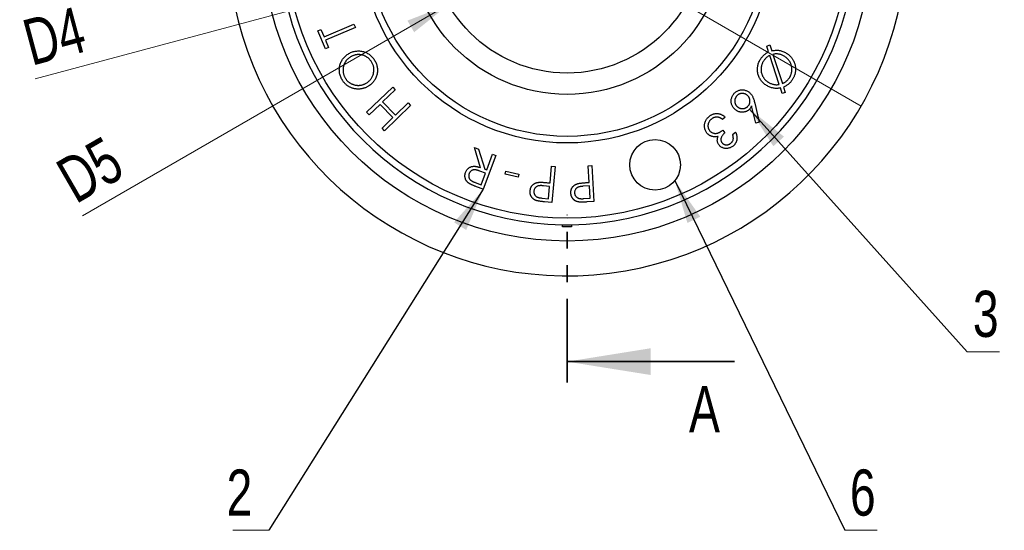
# Model space of a CAD drawing. Header units: millimetres. Extents: x 0 to 420, y 0 to 297.
# Tile 3 of 18: x 47 to 122, y 159 to 198. Entities that reach past the tile are written whole.
import ezdxf

# ---------------------------------------------------------------- set-up
doc = ezdxf.new("R2010")
doc.units = ezdxf.units.MM
doc.linetypes.add('PHANTOM', pattern=[12.7, 6.35, -1.27, 1.27, -1.27, 1.27, -1.27])
doc.styles.add('SLDTEXTSTYLE1', font='TXT', dxfattribs={"width": 0.75})
doc.dimstyles.new('SLDDIMSTYLE0', dxfattribs={"dimtxt": 3.5, "dimasz": 3.302, "dimexe": 0, "dimexo": 0.0625, "dimgap": 0.875, "dimtad": 1, "dimlfac": 2, "dimrnd": 1e-09, "dimzin": 12, "dimdsep": 46, "dimtxsty": 'SLDTEXTSTYLE1', "dimblk1": 'NONE', "dimsah": 1, "dimcen": 0, "dimadec": 0, "dimazin": 3, "dimtfac": 1, "dimtmove": 0, "dimatfit": 3, "dimldrblk": 'NONE', "dimfxl": 0, "dimfrac": 2, "dimtolj": 1, "dimtzin": 12, "dimarcsym": 0})
doc.dimstyles.new('SLDDIMSTYLE1', dxfattribs={"dimtxt": 0.18, "dimasz": 3.302, "dimexe": 0, "dimexo": 0.0625, "dimgap": 0, "dimtad": 0, "dimtih": 1, "dimtoh": 1, "dimdec": 0, "dimrnd": 1e-09, "dimzin": 0, "dimdsep": 46, "dimtxsty": 'Standard', "dimsah": 1, "dimcen": 0.09, "dimadec": 0, "dimazin": 0, "dimtfac": 3.302, "dimtdec": 0, "dimtofl": 0, "dimtmove": 0, "dimatfit": 3, "dimfxl": 0, "dimfrac": 2, "dimtolj": 1, "dimtzin": 0, "dimarcsym": 0})

# ---------------------------------------------------------------- blocks, each defined once
blk = doc.blocks.new('_D')
at = {"color": 7, "linetype": 'Continuous', "lineweight": 0}
for q in [(50.566, 225.857), (110.91, 191.018)]:
    blk.add_line((66.31, 216.768), q, dxfattribs=at)
at = {"color": 7, "linetype": 'Continuous', "lineweight": 18}
blk.add_solid([(66.31, 216.768), (63.704, 218.859), (63.196, 217.979)], dxfattribs=at)
at = {"color": 7, "linetype": 'Continuous', "lineweight": 18, "insert": (52.819, 229.759), "char_height": 3.5, "attachment_point": 1, "rotation": 330, "style": 'SLDTEXTSTYLE1'}
blk.add_mtext('D1', dxfattribs=at)
blk = doc.blocks.new('_None')
blk = doc.blocks.new('_D_3')
at = {"color": 7, "linetype": 'Continuous', "lineweight": 0}
for q in [(103.268, 207.82), (48.28, 193.086)]:
    blk.add_line((73.952, 199.965), q, dxfattribs=at)
at = {"color": 7, "linetype": 'Continuous', "lineweight": 18}
blk.add_solid([(73.952, 199.965), (70.631, 199.601), (70.894, 198.62)], dxfattribs=at)
at = {"color": 7, "linetype": 'Continuous', "lineweight": 18, "insert": (47.114, 197.438), "char_height": 3.5, "attachment_point": 1, "rotation": 15, "style": 'SLDTEXTSTYLE1'}
blk.add_mtext('D4', dxfattribs=at)
blk = doc.blocks.new('_D_4')
at = {"color": 7, "linetype": 'Continuous', "lineweight": 0}
for q in [(97.595, 209.08), (51.871, 182.681)]:
    blk.add_line((79.625, 198.705), q, dxfattribs=at)
at = {"color": 7, "linetype": 'Continuous', "lineweight": 18}
blk.add_solid([(79.625, 198.705), (76.511, 197.494), (77.019, 196.614)], dxfattribs=at)
at = {"color": 7, "linetype": 'Continuous', "lineweight": 18, "insert": (49.618, 186.583), "char_height": 3.5, "attachment_point": 1, "rotation": 30, "style": 'SLDTEXTSTYLE1'}
blk.add_mtext('D5', dxfattribs=at)
blk = doc.blocks.new('SW_NOTE_0_1')
at = {"color": 0, "linetype": 'Continuous', "lineweight": 0}
blk.add_line((-2.738, 0), (0, 0), dxfattribs=at)
at = {"color": 0, "linetype": 'Continuous', "lineweight": 0, "insert": (-3.205, 4.611), "char_height": 3.5, "attachment_point": 1, "style": 'SLDTEXTSTYLE1'}
blk.add_mtext('2', dxfattribs=at)
blk = doc.blocks.new('SW_NOTE_0_2')
at = {"color": 0, "linetype": 'Continuous', "lineweight": 0}
blk.add_line((2.434, 0), (0, 0), dxfattribs=at)
at = {"color": 0, "linetype": 'Continuous', "lineweight": 0, "insert": (0.425, 4.637), "char_height": 3.5, "attachment_point": 1, "style": 'SLDTEXTSTYLE1'}
blk.add_mtext('3', dxfattribs=at)
blk = doc.blocks.new('SW_NOTE_0_5')
at = {"color": 0, "linetype": 'Continuous', "lineweight": 0}
blk.add_line((2.434, 0), (0, 0), dxfattribs=at)
at = {"color": 0, "linetype": 'Continuous', "lineweight": 0, "insert": (0.374, 4.611), "char_height": 3.5, "attachment_point": 1, "style": 'SLDTEXTSTYLE1'}
blk.add_mtext('6', dxfattribs=at)

msp = doc.modelspace()

# ---------------------------------------------------------------- linework, layer by layer
at = {"color": 7, "linetype": 'Continuous', "lineweight": 25}
for p, q in [((70.1891, 196.2614), (72.4527, 197.2177)), ((72.4527, 197.2177), (72.5606, 196.9621)), ((69.7093, 196.7175), (69.9528, 196.8205)), ((70.2905, 195.342), (69.7093, 196.7175)), ((69.9528, 196.8205), (70.1891, 196.2614)), ((72.5606, 196.9621), (70.2971, 196.0058)), ((70.2971, 196.0058), (70.534, 195.445)), ((103.7449, 195.5652), (103.9867, 195.6501)), ((103.9867, 195.6501), (104.1333, 195.1994)), ((70.534, 195.445), (70.2905, 195.342)), ((103.8925, 195.1168), (103.7449, 195.5652)), ((104.6957, 192.6533), (103.9774, 194.8529)), ((104.2192, 194.9372), (104.9398, 192.7243)), ((73.417, 190.5403), (75.3925, 192.4546)), ((75.5853, 192.2557), (74.6317, 191.3319)), ((75.3925, 192.4546), (75.5853, 192.2557)), ((104.9188, 191.9735), (104.7839, 192.3855)), ((105.1585, 192.0545), (104.9188, 191.9735)), ((105.0235, 192.4516), (105.1585, 192.0545)), ((74.4383, 191.1446), (73.6098, 190.3414)), ((75.4118, 190.1403), (74.4383, 191.1446)), ((74.6317, 191.3319), (75.6051, 190.3276)), ((75.6051, 190.3276), (76.5587, 191.2515)), ((76.5587, 191.2515), (76.7509, 191.0526)), ((102.8428, 191.2418), (103.181, 189.7875)), ((73.6098, 190.3414), (73.417, 190.5403)), ((76.7509, 191.0526), (74.7755, 189.1383)), ((102.9193, 189.7236), (102.6059, 191.0291)), ((74.5832, 189.3371), (75.4118, 190.1403)), ((100.6075, 190.1716), (100.3965, 190.0053)), ((103.181, 189.7875), (102.9193, 189.7236)), ((74.7755, 189.1383), (74.5832, 189.3371)), ((100.4191, 189.1823), (100.575, 188.985)), ((101.1666, 188.8644), (101.3864, 189.0379)), ((81.5881, 187.8781), (81.9043, 187.7591)), ((82.0602, 186.3428), (81.5881, 187.8781)), ((81.9043, 187.7591), (82.3753, 186.2243)), ((83.2242, 187.2627), (82.2624, 184.705)), ((82.5213, 186.1692), (82.9686, 187.3586)), ((82.9686, 187.3586), (83.2242, 187.2627)), ((82.4282, 185.9208), (81.9891, 186.0899)), ((82.101, 185.0515), (82.4282, 185.9208)), ((82.3753, 186.2243), (82.5213, 186.1692)), ((83.9192, 185.8578), (83.9699, 186.0787)), ((83.9699, 186.0787), (84.9642, 185.849)), ((87.3186, 185.1882), (87.4409, 186.4602)), ((87.4409, 186.4602), (87.7141, 186.4338)), ((87.7141, 186.4338), (87.4508, 183.6987)), ((90.2129, 186.4956), (90.4861, 186.5121)), ((90.2905, 185.2236), (90.2129, 186.4956)), ((90.4861, 186.5121), (90.6536, 183.777)), ((81.6503, 185.2212), (82.101, 185.0515)), ((84.9136, 185.6281), (83.9192, 185.8578)), ((84.9642, 185.849), (84.9136, 185.6281)), ((87.1236, 185.207), (87.3186, 185.1882)), ((90.0955, 185.2115), (90.2905, 185.2236)), ((82.2624, 184.705), (81.7528, 184.8967)), ((87.2927, 184.9205), (86.8305, 184.9707)), ((87.2034, 183.9912), (87.2927, 184.9205)), ((90.3071, 184.9559), (89.8438, 184.9333)), ((90.3638, 184.0265), (90.3071, 184.9559)), ((86.7203, 184.0375), (87.2034, 183.9912)), ((87.4508, 183.6987), (86.906, 183.751)), ((89.8807, 183.9968), (90.3638, 184.0265)), ((90.6536, 183.777), (90.1087, 183.7439)), ((88.2599, 181.8677), (88.2599, 182.0205)), ((88.9599, 181.8677), (88.2599, 181.8677)), ((88.9599, 182.0205), (88.9599, 181.8677))]:
    msp.add_line(p, q, dxfattribs=at)
at = {"color": 7, "linetype": 'PHANTOM', "lineweight": 35}
msp.add_line((88.6099, 170.0505), (88.6099, 182.7568), dxfattribs=at)
at = {"color": 7, "linetype": 'Continuous', "lineweight": 35}
msp.add_line((101.3099, 171.638), (88.6099, 171.638), dxfattribs=at)
at = {"color": 7, "linetype": 'Continuous', "lineweight": 25}
for centre, radius in [((88.6099, 203.8927), 23.1125), ((88.6099, 203.8927), 21.375), ((88.6099, 203.8927), 15.675), ((88.6099, 203.8927), 15.175), ((88.6099, 203.8927), 11.99), ((88.6099, 203.8927), 10.375), ((95.2821, 186.5602), 1.9193)]:
    msp.add_circle(centre, radius, dxfattribs=at)
for radius, start, end in [(25.75, 111.600561, 0), (21.875, 180.916772, 269.083228), (21.875, 270.916772, 359.083228), (21.875, 269.083228, 270.916772)]:
    msp.add_arc((88.6099, 203.8927), radius, start, end, dxfattribs=at)
for points, knots in [([(71.5916, 192.955), (71.5652, 192.9984), (71.5134, 193.0838), (71.4514, 193.2181), (71.4021, 193.3533), (71.3685, 193.4908), (71.3489, 193.6298), (71.3443, 193.7704), (71.3529, 193.9127), (71.3769, 194.055), (71.4131, 194.1944), (71.4627, 194.3274), (71.523, 194.4533), (71.5972, 194.5706), (71.6826, 194.6808), (71.781, 194.7823), (71.8904, 194.8771), (71.9713, 194.9318), (72.0125, 194.9597)], [0, 0, 0, 0, 0.0666369, 0.1310085, 0.1937514, 0.2553054, 0.3163861, 0.377643, 0.4397045, 0.5032203, 0.5667659, 0.6284594, 0.6892556, 0.7495741, 0.8103688, 0.8719039, 0.9348017, 1, 1, 1, 1]), ([(72.0125, 194.9597), (72.0546, 194.9853), (72.1376, 195.0358), (72.2684, 195.0958), (72.4014, 195.1416), (72.5363, 195.1749), (72.6738, 195.1921), (72.8133, 195.1963), (72.9549, 195.1853), (73.0971, 195.1613), (73.2365, 195.1241), (73.3701, 195.0751), (73.4955, 195.0137), (73.6134, 194.9407), (73.7225, 194.8548), (73.824, 194.7577), (73.9179, 194.6488), (73.9724, 194.5686), (74.0001, 194.5278)], [0, 0, 0, 0, 0.0652823, 0.1285062, 0.1902687, 0.2513222, 0.3121384, 0.373451, 0.4358841, 0.5000178, 0.5642037, 0.6266864, 0.6881421, 0.7488805, 0.8100366, 0.8716192, 0.9347462, 1, 1, 1, 1]), ([(73.7814, 194.3763), (73.7668, 194.3981), (73.7378, 194.4416), (73.6896, 194.5028), (73.6381, 194.5602), (73.584, 194.6143), (73.5255, 194.6634), (73.4645, 194.7091), (73.4003, 194.7514), (73.3329, 194.7889), (73.2635, 194.8227), (73.1927, 194.8514), (73.1207, 194.8742), (73.0482, 194.8936), (72.9745, 194.9064), (72.8998, 194.9148), (72.8241, 194.9181), (72.7478, 194.9163), (72.6715, 194.9101), (72.5962, 194.8975), (72.5218, 194.8812), (72.4481, 194.8596), (72.3756, 194.8327), (72.3044, 194.8002), (72.2334, 194.7643), (72.188, 194.736), (72.1651, 194.7217)], [0, 0, 0, 0, 0.0427794, 0.084933, 0.1266337, 0.1682702, 0.2094113, 0.250838, 0.2922884, 0.334442, 0.3762839, 0.417856, 0.4586897, 0.4991421, 0.5398312, 0.5804301, 0.6214178, 0.6629738, 0.7046745, 0.7458525, 0.7871875, 0.8286142, 0.8706988, 0.9129741, 0.9560189, 1, 1, 1, 1]), ([(103.264, 194.5488), (103.2843, 194.5803), (103.3246, 194.6426), (103.3913, 194.7304), (103.4634, 194.811), (103.5394, 194.8858), (103.6206, 194.9538), (103.7069, 195.0147), (103.797, 195.0706), (103.8607, 195.1014), (103.8925, 195.1168)], [0, 0, 0, 0, 0.1308154, 0.2588592, 0.3841373, 0.5078534, 0.630685, 0.7533811, 0.8764766, 1, 1, 1, 1]), ([(103.9774, 194.8529), (103.9526, 194.8404), (103.9033, 194.8156), (103.8331, 194.7724), (103.7672, 194.7243), (103.7044, 194.6724), (103.646, 194.6157), (103.5918, 194.5539), (103.541, 194.4882), (103.511, 194.4413), (103.4959, 194.4177)], [0, 0, 0, 0, 0.126536, 0.2512795, 0.3753359, 0.4983603, 0.6220662, 0.7459983, 0.8725565, 1, 1, 1, 1]), ([(104.1333, 195.1994), (104.1816, 195.2106), (104.2769, 195.2325), (104.4212, 195.2473), (104.5631, 195.2487), (104.7026, 195.2357), (104.8396, 195.207), (104.9745, 195.1645), (105.1071, 195.1071), (105.1912, 195.0584), (105.2339, 195.0336)], [0, 0, 0, 0, 0.1297359, 0.2560221, 0.379186, 0.5009704, 0.6223074, 0.7454008, 0.8707968, 1, 1, 1, 1]), ([(105.0835, 194.7923), (105.0499, 194.8119), (104.9837, 194.8505), (104.8795, 194.8963), (104.7735, 194.9306), (104.666, 194.9544), (104.5565, 194.9673), (104.4453, 194.9686), (104.3321, 194.9597), (104.2571, 194.9448), (104.2192, 194.9372)], [0, 0, 0, 0, 0.1296565, 0.2554958, 0.3784598, 0.5007341, 0.6221839, 0.7452773, 0.8712373, 1, 1, 1, 1]), ([(105.2339, 195.0336), (105.2613, 195.016), (105.3157, 194.9809), (105.3928, 194.9229), (105.4654, 194.8609), (105.5333, 194.7948), (105.5962, 194.724), (105.6546, 194.649), (105.7087, 194.5702), (105.7576, 194.4877), (105.801, 194.4025), (105.8385, 194.3155), (105.8701, 194.227), (105.8955, 194.1372), (105.9144, 194.0461), (105.9261, 193.9536), (105.9331, 193.86), (105.9328, 193.7654), (105.9269, 193.671), (105.9147, 193.5775), (105.8966, 193.4855), (105.8722, 193.3948), (105.8419, 193.3055), (105.8054, 193.2175), (105.7625, 193.1311), (105.7297, 193.0752), (105.7132, 193.0471)], [0, 0, 0, 0, 0.0429632, 0.0853201, 0.1270359, 0.168628, 0.210115, 0.2518498, 0.2938092, 0.3360248, 0.3781327, 0.4197663, 0.4608767, 0.5018701, 0.5426456, 0.5834155, 0.6246645, 0.6662953, 0.7080112, 0.749261, 0.7904631, 0.8315614, 0.87297, 0.914638, 0.9570695, 1, 1, 1, 1]), ([(72.1651, 194.7217), (72.1427, 194.7067), (72.0984, 194.6771), (72.0361, 194.6284), (71.9781, 194.577), (71.9238, 194.5231), (71.874, 194.4656), (71.8292, 194.4048), (71.7873, 194.342), (71.7507, 194.2758), (71.7183, 194.2078), (71.6903, 194.1379), (71.6682, 194.0663), (71.6495, 193.9937), (71.6371, 193.9192), (71.6289, 193.8434), (71.6248, 193.7659), (71.6266, 193.6877), (71.6332, 193.6097), (71.6443, 193.5331), (71.6594, 193.4578), (71.6808, 193.3848), (71.7052, 193.3131), (71.736, 193.2438), (71.7704, 193.1758), (71.797, 193.1322), (71.8103, 193.1104)], [0, 0, 0, 0, 0.04403007, 0.08700765, 0.12909714, 0.17068518, 0.2119559, 0.25312613, 0.29407377, 0.33531502, 0.37652132, 0.41719869, 0.45810232, 0.49893104, 0.53972887, 0.5813829, 0.62344564, 0.66636556, 0.70912785, 0.75126759, 0.7929335, 0.83444026, 0.87543735, 0.9166917, 0.95816048, 1, 1, 1, 1]), ([(73.4283, 192.7798), (73.4612, 192.8021), (73.5263, 192.8461), (73.6143, 192.9224), (73.694, 193.0037), (73.7624, 193.0927), (73.8218, 193.1874), (73.8715, 193.2886), (73.9114, 193.3962), (73.9406, 193.5088), (73.9598, 193.6235), (73.9683, 193.7375), (73.9655, 193.8495), (73.952, 193.9594), (73.9263, 194.0674), (73.889, 194.1729), (73.8418, 194.2772), (73.8017, 194.3429), (73.7814, 194.3763)], [0, 0, 0, 0, 0.06557239, 0.12931423, 0.19159111, 0.25284723, 0.31388921, 0.37560183, 0.43822111, 0.50266518, 0.56709006, 0.62959298, 0.69073913, 0.75143206, 0.81176636, 0.87330363, 0.93558933, 1, 1, 1, 1]), ([(74.0001, 194.5278), (74.0259, 194.4853), (74.0767, 194.4015), (74.1378, 194.2696), (74.1852, 194.1358), (74.2176, 193.9996), (74.2367, 193.8616), (74.241, 193.7215), (74.2309, 193.5794), (74.2065, 193.4371), (74.1701, 193.2979), (74.1216, 193.1646), (74.0607, 193.0399), (73.989, 192.9227), (73.9044, 192.8143), (73.8087, 192.7135), (73.7011, 192.621), (73.622, 192.5674), (73.582, 192.5402)], [0, 0, 0, 0, 0.0659138, 0.1298698, 0.1923358, 0.2539452, 0.3151489, 0.3767948, 0.4395374, 0.5037576, 0.5679677, 0.630222, 0.6914349, 0.7517916, 0.8121969, 0.8733502, 0.9358754, 1, 1, 1, 1]), ([(103.7366, 192.5739), (103.6953, 192.6007), (103.6139, 192.6533), (103.5034, 192.7452), (103.4043, 192.8446), (103.3166, 192.952), (103.2408, 193.0678), (103.1765, 193.1918), (103.1249, 193.3241), (103.0849, 193.4626), (103.0582, 193.6041), (103.0447, 193.7453), (103.0448, 193.8847), (103.0607, 194.0222), (103.09, 194.1577), (103.1333, 194.2911), (103.1906, 194.4227), (103.2393, 194.5063), (103.264, 194.5488)], [0, 0, 0, 0, 0.0652629, 0.1284193, 0.1902542, 0.2511994, 0.3120715, 0.373517, 0.436075, 0.5002163, 0.5644242, 0.6268132, 0.6881973, 0.7489904, 0.8100494, 0.8717517, 0.9347953, 1, 1, 1, 1]), ([(103.4959, 194.4177), (103.4826, 194.3951), (103.4561, 194.3501), (103.4215, 194.2804), (103.3922, 194.2092), (103.3672, 194.137), (103.3475, 194.0633), (103.3325, 193.9885), (103.3226, 193.9125), (103.3177, 193.8355), (103.3176, 193.7586), (103.3228, 193.6827), (103.3318, 193.6078), (103.347, 193.5345), (103.3667, 193.4623), (103.3917, 193.3915), (103.4214, 193.322), (103.4561, 193.2544), (103.4952, 193.1888), (103.5387, 193.126), (103.5863, 193.0664), (103.6375, 193.0094), (103.6933, 192.956), (103.7531, 192.9059), (103.8165, 192.8581), (103.8615, 192.8293), (103.8843, 192.8147)], [0, 0, 0, 0, 0.0427717, 0.0852079, 0.1266777, 0.1681399, 0.2096734, 0.2508842, 0.2925426, 0.3345363, 0.3764434, 0.4178397, 0.4585693, 0.4991932, 0.5398601, 0.5804741, 0.6215084, 0.6628754, 0.7043549, 0.7458722, 0.787198, 0.828738, 0.8706559, 0.9129302, 0.9559151, 1, 1, 1, 1]), ([(105.4884, 193.1926), (105.501, 193.2143), (105.526, 193.2574), (105.5586, 193.3245), (105.5869, 193.3934), (105.6099, 193.4644), (105.628, 193.5369), (105.6421, 193.611), (105.6506, 193.6871), (105.6551, 193.7643), (105.6546, 193.8418), (105.6488, 193.9185), (105.6394, 193.9941), (105.6236, 194.0679), (105.6038, 194.1405), (105.579, 194.2116), (105.5491, 194.2813), (105.5144, 194.3493), (105.4756, 194.4154), (105.4317, 194.4782), (105.3845, 194.5386), (105.3323, 194.5952), (105.2766, 194.6495), (105.2165, 194.7008), (105.1521, 194.7488), (105.1065, 194.7777), (105.0835, 194.7923)], [0, 0, 0, 0, 0.04098794, 0.08139151, 0.12191086, 0.16262868, 0.20317469, 0.24408674, 0.28578284, 0.32816994, 0.37049004, 0.41231663, 0.45378852, 0.49487524, 0.53565055, 0.57665607, 0.61779975, 0.65954443, 0.70139255, 0.74302053, 0.78469177, 0.8265442, 0.86878228, 0.91178651, 0.95554657, 1, 1, 1, 1]), ([(73.582, 192.5402), (73.5543, 192.5228), (73.4994, 192.4884), (73.413, 192.445), (73.3258, 192.4058), (73.2366, 192.3736), (73.1457, 192.3468), (73.0531, 192.3265), (72.9587, 192.3122), (72.8632, 192.304), (72.7677, 192.3017), (72.6731, 192.3056), (72.5802, 192.3154), (72.4886, 192.3316), (72.3985, 192.3535), (72.3097, 192.3817), (72.2229, 192.4166), (72.1376, 192.4566), (72.0552, 192.5023), (71.9762, 192.5529), (71.902, 192.6087), (71.8315, 192.6686), (71.7647, 192.7329), (71.7026, 192.8025), (71.6444, 192.8764), (71.6093, 192.9287), (71.5916, 192.955)], [0, 0, 0, 0, 0.0432645, 0.0859551, 0.1280357, 0.1700183, 0.2116285, 0.2535178, 0.2956357, 0.3381628, 0.3805439, 0.4222182, 0.4636033, 0.5043975, 0.545503, 0.5863953, 0.6278148, 0.6695345, 0.7112792, 0.7526844, 0.7937394, 0.8343347, 0.8753203, 0.9165332, 0.9579871, 1, 1, 1, 1]), ([(71.8103, 193.1104), (71.8244, 193.0894), (71.8522, 193.0478), (71.899, 192.9892), (71.949, 192.9339), (72.0033, 192.8828), (72.0606, 192.8347), (72.1215, 192.7899), (72.1859, 192.7485), (72.254, 192.7114), (72.3242, 192.6783), (72.3959, 192.6505), (72.4682, 192.6262), (72.5416, 192.6084), (72.6157, 192.5949), (72.6906, 192.5869), (72.7664, 192.5827), (72.8428, 192.5846), (72.9192, 192.5911), (72.9951, 192.6026), (73.0698, 192.62), (73.144, 192.6412), (73.2167, 192.6685), (73.2885, 192.7005), (73.3593, 192.7375), (73.4051, 192.7656), (73.4283, 192.7798)], [0, 0, 0, 0, 0.0411917, 0.081766, 0.1223281, 0.162859, 0.2035363, 0.2445178, 0.2862101, 0.3286364, 0.3710457, 0.4129394, 0.4543023, 0.495412, 0.5362516, 0.5772989, 0.6184524, 0.660162, 0.7020169, 0.7435969, 0.7854432, 0.8273111, 0.8695514, 0.9122568, 0.9555991, 1, 1, 1, 1]), ([(103.8843, 192.8147), (103.9165, 192.7959), (103.9797, 192.759), (104.0787, 192.7145), (104.1784, 192.6786), (104.2798, 192.6541), (104.3823, 192.6383), (104.486, 192.633), (104.591, 192.637), (104.6605, 192.6478), (104.6957, 192.6533)], [0, 0, 0, 0, 0.1319405, 0.2591696, 0.3840686, 0.5066709, 0.6283984, 0.7508799, 0.8739491, 1, 1, 1, 1]), ([(104.9398, 192.7243), (104.9686, 192.7373), (105.0258, 192.7629), (105.1067, 192.8091), (105.1833, 192.8597), (105.2544, 192.9162), (105.3207, 192.9774), (105.3821, 193.0439), (105.4386, 193.1155), (105.4718, 193.1668), (105.4884, 193.1926)], [0, 0, 0, 0, 0.1294252, 0.2562792, 0.3809103, 0.504488, 0.6273233, 0.7501586, 0.8743267, 1, 1, 1, 1]), ([(105.7132, 193.0471), (105.6918, 193.0139), (105.6496, 192.9483), (105.5781, 192.8563), (105.4999, 192.7721), (105.4169, 192.6933), (105.3273, 192.6223), (105.2319, 192.558), (105.1306, 192.5005), (105.0594, 192.468), (105.0235, 192.4516)], [0, 0, 0, 0, 0.127858, 0.252911, 0.3766742, 0.4999719, 0.6231547, 0.74656, 0.8722832, 1, 1, 1, 1]), ([(101.3234, 190.779), (101.2961, 190.8065), (101.2424, 190.8602), (101.1756, 190.9513), (101.1231, 191.0484), (101.0836, 191.1507), (101.0586, 191.2569), (101.0495, 191.3658), (101.0543, 191.4762), (101.0751, 191.5871), (101.1093, 191.6954), (101.1574, 191.7982), (101.2172, 191.8948), (101.2673, 191.9518), (101.2926, 191.9805)], [0, 0, 0, 0, 0.0866291, 0.169812, 0.2516448, 0.3330804, 0.4145244, 0.4949667, 0.5768326, 0.6612289, 0.7466199, 0.830462, 0.9144943, 1, 1, 1, 1]), ([(101.2926, 191.9805), (101.3187, 192.0066), (101.3705, 192.0582), (101.4594, 192.1224), (101.5551, 192.1745), (101.6572, 192.2135), (101.763, 192.2397), (101.8712, 192.2503), (101.9802, 192.245), (102.0888, 192.2251), (102.1945, 192.1917), (102.2947, 192.1456), (102.3883, 192.0871), (102.444, 192.0389), (102.472, 192.0147)], [0, 0, 0, 0, 0.0842395, 0.1667678, 0.249326, 0.3324159, 0.4157087, 0.497445, 0.5797173, 0.6641028, 0.7489764, 0.8320907, 0.9153857, 1, 1, 1, 1]), ([(102.293, 191.8175), (102.2783, 191.8304), (102.2494, 191.8558), (102.2031, 191.8892), (102.1541, 191.9163), (102.1031, 191.9384), (102.0503, 191.9558), (101.9952, 191.9665), (101.9384, 191.9727), (101.8803, 191.973), (101.8224, 191.9689), (101.7661, 191.9589), (101.7123, 191.9439), (101.6606, 191.9241), (101.6113, 191.8986), (101.5646, 191.8676), (101.5201, 191.8316), (101.493, 191.8043), (101.4793, 191.7905)], [0, 0, 0, 0, 0.0647404, 0.1275478, 0.1888307, 0.2498685, 0.3112481, 0.3726999, 0.435725, 0.5002219, 0.5648994, 0.6279186, 0.6891804, 0.7498563, 0.8108122, 0.8727441, 0.9354601, 1, 1, 1, 1]), ([(102.472, 192.0147), (102.4921, 191.9947), (102.5329, 191.9539), (102.5878, 191.8844), (102.6386, 191.8075), (102.6856, 191.7215), (102.7297, 191.6237), (102.7696, 191.5107), (102.8092, 191.3822), (102.8312, 191.2902), (102.8428, 191.2418)], [0, 0, 0, 0, 0.0976269, 0.1989917, 0.3045422, 0.4150659, 0.5366476, 0.6740608, 0.8282991, 1, 1, 1, 1]), ([(104.7839, 192.3855), (104.7407, 192.3768), (104.6543, 192.3594), (104.5219, 192.3512), (104.3886, 192.3541), (104.2546, 192.3707), (104.1213, 192.401), (103.99, 192.4452), (103.8604, 192.5014), (103.7782, 192.5496), (103.7366, 192.5739)], [0, 0, 0, 0, 0.1209893, 0.241926, 0.3636051, 0.4871871, 0.6124481, 0.7385412, 0.8675849, 1, 1, 1, 1]), ([(101.4793, 191.7905), (101.4664, 191.7758), (101.441, 191.7469), (101.4076, 191.7006), (101.3805, 191.6515), (101.3585, 191.6008), (101.3409, 191.5482), (101.3303, 191.4932), (101.324, 191.4364), (101.3238, 191.3783), (101.3278, 191.3206), (101.3379, 191.2643), (101.3534, 191.2105), (101.3732, 191.1587), (101.3986, 191.1094), (101.4301, 191.063), (101.4655, 191.0181), (101.493, 190.991), (101.5069, 190.9774)], [0, 0, 0, 0, 0.0647702, 0.1276066, 0.1889178, 0.2499837, 0.3108126, 0.3722928, 0.4353469, 0.4998736, 0.5645809, 0.6270298, 0.6890709, 0.7497748, 0.8107588, 0.8722118, 0.9354303, 1, 1, 1, 1]), ([(102.3211, 191.0027), (102.3341, 191.0173), (102.3595, 191.0461), (102.3921, 191.0929), (102.42, 191.1415), (102.442, 191.1923), (102.4586, 191.2451), (102.4703, 191.2999), (102.4763, 191.3568), (102.4766, 191.4148), (102.4726, 191.4728), (102.4624, 191.5292), (102.4479, 191.5834), (102.4269, 191.635), (102.4019, 191.6848), (102.3707, 191.7317), (102.3346, 191.7764), (102.307, 191.8036), (102.293, 191.8175)], [0, 0, 0, 0, 0.06464242, 0.12700362, 0.18849168, 0.24943714, 0.30996025, 0.37144231, 0.43437204, 0.49877135, 0.56335094, 0.6262748, 0.68802939, 0.7488354, 0.81023937, 0.87207757, 0.93469864, 1, 1, 1, 1]), ([(99.4027, 190.2444), (99.4258, 190.2618), (99.4711, 190.2961), (99.5423, 190.3403), (99.615, 190.3767), (99.6881, 190.4068), (99.7627, 190.4289), (99.8381, 190.444), (99.9149, 190.4509), (99.9923, 190.4517), (100.0704, 190.4446), (100.1483, 190.4287), (100.2263, 190.4063), (100.3037, 190.3751), (100.3805, 190.3356), (100.4571, 190.2887), (100.5335, 190.2339), (100.5824, 190.1927), (100.6075, 190.1716)], [0, 0, 0, 0, 0.0653503, 0.1283684, 0.1892667, 0.2488605, 0.3069175, 0.3648883, 0.4224339, 0.4809728, 0.5397585, 0.599439, 0.6604009, 0.7230005, 0.7877999, 0.8554416, 0.9259514, 1, 1, 1, 1]), ([(102.4516, 190.7912), (102.4329, 190.7723), (102.3958, 190.7349), (102.335, 190.6858), (102.271, 190.6442), (102.2034, 190.6104), (102.1329, 190.5831), (102.0587, 190.564), (101.9814, 190.5518), (101.9019, 190.5469), (101.8219, 190.5498), (101.7432, 190.5595), (101.6671, 190.5773), (101.5932, 190.6021), (101.5218, 190.6349), (101.4527, 190.6754), (101.3858, 190.7233), (101.3444, 190.7603), (101.3234, 190.779)], [0, 0, 0, 0, 0.06350778, 0.12549247, 0.18600456, 0.24536561, 0.30540651, 0.36607695, 0.42772637, 0.49180571, 0.55580114, 0.61850458, 0.68056198, 0.7420696, 0.80421045, 0.86762297, 0.93290834, 1, 1, 1, 1]), ([(101.5069, 190.9774), (101.5215, 190.9641), (101.5501, 190.9381), (101.5979, 190.9059), (101.6464, 190.8773), (101.6977, 190.8555), (101.7502, 190.8378), (101.8053, 190.8275), (101.862, 190.8202), (101.9201, 190.8203), (101.9781, 190.8242), (102.0343, 190.8343), (102.0883, 190.849), (102.1395, 190.8699), (102.1893, 190.8944), (102.2358, 190.9256), (102.2804, 190.9615), (102.3074, 190.9888), (102.3211, 191.0027)], [0, 0, 0, 0, 0.0650646, 0.1279497, 0.190292, 0.2512624, 0.311996, 0.37338, 0.4364029, 0.5008286, 0.5654346, 0.6283842, 0.6895784, 0.7504092, 0.8110212, 0.8728847, 0.9355314, 1, 1, 1, 1]), ([(102.6059, 191.0291), (102.5948, 191.0062), (102.5733, 190.9615), (102.5361, 190.8989), (102.4962, 190.8419), (102.4663, 190.8078), (102.4516, 190.7912)], [0, 0, 0, 0, 0.2682243, 0.5223898, 0.7666418, 1, 1, 1, 1]), ([(99.2193, 188.9691), (99.1964, 189.0002), (99.151, 189.0622), (99.1001, 189.1666), (99.0617, 189.2774), (99.0378, 189.3942), (99.028, 189.5134), (99.0354, 189.6319), (99.0586, 189.7479), (99.0987, 189.8601), (99.1532, 189.9679), (99.2228, 190.0684), (99.3053, 190.1625), (99.3698, 190.2167), (99.4027, 190.2444)], [0, 0, 0, 0, 0.08059279, 0.16040955, 0.24161329, 0.32509276, 0.40901926, 0.49092477, 0.57237034, 0.65540302, 0.73934094, 0.82408494, 0.9102734, 1, 1, 1, 1]), ([(99.5647, 190.0323), (99.5461, 190.0167), (99.5097, 189.9864), (99.4602, 189.9371), (99.4173, 189.8854), (99.3805, 189.8317), (99.3506, 189.7756), (99.3268, 189.7175), (99.3089, 189.6572), (99.2982, 189.5952), (99.2934, 189.5335), (99.2936, 189.4731), (99.3004, 189.4148), (99.3124, 189.3585), (99.3302, 189.3041), (99.3535, 189.2517), (99.382, 189.2009), (99.4056, 189.1699), (99.4176, 189.1542)], [0, 0, 0, 0, 0.073065, 0.1427902, 0.210456, 0.2754499, 0.3388955, 0.4017508, 0.4646816, 0.5282529, 0.5910495, 0.6514346, 0.7099799, 0.767784, 0.8248937, 0.8824345, 0.9404955, 1, 1, 1, 1]), ([(99.9977, 190.1821), (99.9789, 190.1827), (99.9416, 190.1838), (99.8856, 190.1785), (99.8303, 190.1681), (99.7755, 190.1519), (99.7214, 190.1305), (99.6682, 190.1029), (99.6152, 190.0708), (99.5817, 190.0453), (99.5647, 190.0323)], [0, 0, 0, 0, 0.119879, 0.2390474, 0.3586727, 0.4799093, 0.6038666, 0.7305353, 0.8629611, 1, 1, 1, 1]), ([(100.3965, 190.0053), (100.3785, 190.0185), (100.3434, 190.0443), (100.2899, 190.0783), (100.2381, 190.1077), (100.1876, 190.1322), (100.1383, 190.1521), (100.0902, 190.1671), (100.0436, 190.1774), (100.0128, 190.1805), (99.9977, 190.1821)], [0, 0, 0, 0, 0.1518138, 0.29527094, 0.42974384, 0.55570213, 0.67649368, 0.79000829, 0.89705991, 1, 1, 1, 1]), ([(99.6622, 188.6964), (99.6397, 188.7019), (99.5953, 188.7128), (99.5312, 188.7349), (99.4707, 188.7622), (99.4135, 188.794), (99.3595, 188.8307), (99.309, 188.872), (99.2616, 188.9179), (99.2335, 188.9519), (99.2193, 188.9691)], [0, 0, 0, 0, 0.1309043, 0.2582548, 0.3822888, 0.505879, 0.6276473, 0.7508404, 0.8741426, 1, 1, 1, 1]), ([(99.4176, 189.1542), (99.4348, 189.1341), (99.4691, 189.0943), (99.5307, 189.0445), (99.5993, 189.004), (99.6739, 188.9727), (99.7527, 188.9518), (99.8336, 188.9425), (99.915, 188.9439), (99.9834, 188.9557), (100.0393, 188.9717), (100.0847, 188.9885), (100.133, 189.0095), (100.1845, 189.035), (100.2389, 189.0655), (100.2967, 189.1001), (100.3573, 189.1393), (100.398, 189.1676), (100.4191, 189.1823)], [0, 0, 0, 0, 0.0704153, 0.1400675, 0.2101631, 0.2824299, 0.355416, 0.4269631, 0.4990186, 0.5720935, 0.611339, 0.6541298, 0.7011051, 0.7519523, 0.8074538, 0.867463, 0.9316249, 1, 1, 1, 1]), ([(100.575, 188.985), (100.5515, 188.9653), (100.5054, 188.9265), (100.4437, 188.862), (100.3906, 188.7935), (100.3465, 188.7221), (100.3115, 188.6507), (100.2882, 188.5806), (100.2746, 188.5136), (100.2735, 188.4492), (100.2827, 188.3889), (100.2991, 188.3317), (100.3247, 188.2782), (100.3475, 188.246), (100.359, 188.2298)], [0, 0, 0, 0, 0.1054526, 0.2066759, 0.3055452, 0.4026499, 0.494296, 0.5780323, 0.6556851, 0.7282001, 0.7976578, 0.8646895, 0.9318042, 1, 1, 1, 1]), ([(101.0273, 188.1962), (101.049, 188.2148), (101.0916, 188.251), (101.1429, 188.3161), (101.1814, 188.3872), (101.2035, 188.451), (101.2136, 188.5053), (101.2181, 188.549), (101.2183, 188.5952), (101.2156, 188.6442), (101.2089, 188.6957), (101.1982, 188.7497), (101.1845, 188.8064), (101.1727, 188.8446), (101.1666, 188.8644)], [0, 0, 0, 0, 0.116804, 0.227855, 0.3362654, 0.4456138, 0.5021036, 0.5616622, 0.6246725, 0.6907852, 0.761864, 0.8367396, 0.9155113, 1, 1, 1, 1]), ([(101.3864, 189.0379), (101.3981, 189.0122), (101.4211, 188.9617), (101.4496, 188.8849), (101.4702, 188.8088), (101.4853, 188.7341), (101.4946, 188.6606), (101.4958, 188.5882), (101.4918, 188.5168), (101.4804, 188.447), (101.4643, 188.379), (101.4413, 188.314), (101.414, 188.2515), (101.3807, 188.1922), (101.3417, 188.1363), (101.2977, 188.0828), (101.248, 188.0323), (101.2112, 188.0021), (101.1925, 187.9868)], [0, 0, 0, 0, 0.0729538, 0.1430807, 0.2108752, 0.2760823, 0.3395301, 0.4015927, 0.4628091, 0.5237022, 0.5836672, 0.6428338, 0.7013599, 0.7594629, 0.8176662, 0.8772183, 0.9378381, 1, 1, 1, 1]), ([(100.0627, 188.7129), (100.0289, 188.7043), (99.9624, 188.6874), (99.8609, 188.6774), (99.7605, 188.6788), (99.6949, 188.6905), (99.6622, 188.6964)], [0, 0, 0, 0, 0.2581879, 0.507232, 0.7536292, 1, 1, 1, 1]), ([(100.1337, 188.0546), (100.1167, 188.0778), (100.0831, 188.1235), (100.0459, 188.1989), (100.0185, 188.2768), (100.0047, 188.3585), (100.0012, 188.4431), (100.01, 188.5308), (100.0298, 188.6219), (100.0515, 188.6819), (100.0627, 188.7129)], [0, 0, 0, 0, 0.1240682, 0.2437318, 0.3608947, 0.4790722, 0.5994955, 0.7251372, 0.8580576, 1, 1, 1, 1]), ([(100.359, 188.2298), (100.3685, 188.2186), (100.3873, 188.1964), (100.419, 188.167), (100.4534, 188.1415), (100.4903, 188.1199), (100.53, 188.1029), (100.5719, 188.0888), (100.6167, 188.0798), (100.6633, 188.0742), (100.7109, 188.0732), (100.7584, 188.0763), (100.8051, 188.0846), (100.8508, 188.0983), (100.8964, 188.1151), (100.9411, 188.1375), (100.9852, 188.1643), (101.0131, 188.1855), (101.0273, 188.1962)], [0, 0, 0, 0, 0.0592207, 0.1167969, 0.1739055, 0.2312531, 0.2885625, 0.3477463, 0.4089705, 0.4722819, 0.5366562, 0.6004284, 0.6635493, 0.7274629, 0.7923115, 0.8591382, 0.9285357, 1, 1, 1, 1]), ([(101.1925, 187.9868), (101.1642, 187.9659), (101.1081, 187.9243), (101.0154, 187.876), (100.9187, 187.8386), (100.8182, 187.8144), (100.7173, 187.801), (100.6178, 187.8024), (100.521, 187.816), (100.4282, 187.8431), (100.3417, 187.8814), (100.2628, 187.9293), (100.1925, 187.9866), (100.1533, 188.032), (100.1337, 188.0546)], [0, 0, 0, 0, 0.08975796, 0.17772857, 0.2654671, 0.35370396, 0.44052695, 0.52434361, 0.60665056, 0.6890387, 0.76995281, 0.8472829, 0.92377926, 1, 1, 1, 1]), ([(81.1887, 185.1485), (81.1718, 185.1601), (81.1384, 185.1831), (81.0926, 185.2221), (81.0505, 185.2632), (81.0132, 185.3078), (80.9784, 185.3539), (80.9491, 185.4038), (80.9226, 185.4558), (80.9016, 185.5108), (80.8841, 185.5671), (80.8733, 185.625), (80.8673, 185.6834), (80.8658, 185.7428), (80.8713, 185.8028), (80.8811, 185.8637), (80.8966, 185.9252), (80.9109, 185.9657), (80.9182, 185.9863)], [0, 0, 0, 0, 0.0644348, 0.1269953, 0.1885176, 0.2490142, 0.3091696, 0.3696442, 0.4301984, 0.4920437, 0.5540203, 0.6150414, 0.6764449, 0.7381074, 0.8011252, 0.8653484, 0.9313083, 1, 1, 1, 1]), ([(80.9182, 185.9863), (80.9319, 186.0199), (80.9587, 186.0853), (81.0146, 186.1735), (81.0786, 186.2517), (81.1529, 186.3182), (81.2357, 186.3724), (81.326, 186.4131), (81.4232, 186.4397), (81.509, 186.45), (81.5813, 186.4514), (81.6397, 186.4486), (81.7015, 186.4412), (81.7667, 186.4295), (81.8354, 186.4139), (81.9075, 186.3947), (81.983, 186.371), (82.034, 186.3523), (82.0602, 186.3428)], [0, 0, 0, 0, 0.079793, 0.1556668, 0.229317, 0.3021833, 0.3747653, 0.4467445, 0.5198625, 0.5961848, 0.6367016, 0.6792841, 0.7249585, 0.7739088, 0.8254044, 0.8803322, 0.9384987, 1, 1, 1, 1]), ([(81.1843, 185.8861), (81.1772, 185.8648), (81.1632, 185.8228), (81.154, 185.7571), (81.1547, 185.6913), (81.1644, 185.6259), (81.1838, 185.5635), (81.2108, 185.5051), (81.247, 185.4526), (81.2839, 185.4132), (81.3191, 185.384), (81.3511, 185.3614), (81.3887, 185.3393), (81.4308, 185.3159), (81.4781, 185.2922), (81.5311, 185.2689), (81.5888, 185.2444), (81.6293, 185.2291), (81.6503, 185.2212)], [0, 0, 0, 0, 0.07262825, 0.1429405, 0.21371402, 0.28529008, 0.35621087, 0.42458235, 0.49303912, 0.56161721, 0.59877615, 0.64101763, 0.68824036, 0.7398813, 0.79706365, 0.85962184, 0.92732794, 1, 1, 1, 1]), ([(81.9891, 186.0899), (81.9684, 186.0976), (81.9285, 186.1123), (81.8699, 186.1317), (81.8149, 186.1476), (81.7635, 186.1609), (81.7158, 186.1718), (81.6714, 186.1782), (81.6308, 186.1822), (81.5819, 186.1839), (81.5246, 186.1787), (81.4593, 186.1627), (81.3979, 186.1365), (81.3415, 186.1006), (81.2906, 186.0572), (81.2473, 186.0063), (81.2109, 185.9492), (81.1932, 185.9073), (81.1843, 185.8861)], [0, 0, 0, 0, 0.0699712, 0.1349486, 0.1955553, 0.2514626, 0.3032975, 0.3503852, 0.3936517, 0.4326687, 0.5051306, 0.5752952, 0.6449243, 0.7158191, 0.7864051, 0.8561702, 0.9270651, 1, 1, 1, 1]), ([(81.7528, 184.8967), (81.7188, 184.9097), (81.6537, 184.9347), (81.5605, 184.9706), (81.4767, 185.0055), (81.4018, 185.038), (81.3354, 185.068), (81.2785, 185.0967), (81.2299, 185.1222), (81.2016, 185.1402), (81.1887, 185.1485)], [0, 0, 0, 0, 0.1764428, 0.3379924, 0.4845012, 0.616503, 0.734042, 0.8375762, 0.9256245, 1, 1, 1, 1]), ([(85.813, 184.5916), (85.8157, 184.6139), (85.8208, 184.6576), (85.8335, 184.721), (85.8505, 184.7809), (85.8722, 184.8372), (85.8974, 184.8904), (85.9274, 184.9402), (85.9614, 184.9867), (86.0004, 185.029), (86.0422, 185.0683), (86.0874, 185.1037), (86.1362, 185.1344), (86.1875, 185.1615), (86.242, 185.1849), (86.2997, 185.204), (86.3605, 185.219), (86.4022, 185.2256), (86.4234, 185.229)], [0, 0, 0, 0, 0.0699241, 0.1371122, 0.2014836, 0.2640451, 0.3250312, 0.385161, 0.4449733, 0.5045906, 0.5641748, 0.6237672, 0.6835247, 0.7437472, 0.8048301, 0.8682383, 0.9331278, 1, 1, 1, 1]), ([(86.4234, 185.229), (86.441, 185.231), (86.4793, 185.2354), (86.542, 185.2385), (86.6146, 185.2384), (86.6972, 185.2379), (86.7898, 185.2326), (86.8923, 185.2271), (87.0046, 185.2179), (87.0828, 185.2107), (87.1236, 185.207)], [0, 0, 0, 0, 0.0757766, 0.1646169, 0.268252, 0.3860262, 0.5180711, 0.6643532, 0.8250038, 1, 1, 1, 1]), ([(88.9007, 184.4011), (88.8998, 184.4235), (88.8981, 184.4672), (88.9011, 184.5317), (88.9076, 184.5935), (88.921, 184.6524), (88.9369, 184.7092), (88.9594, 184.7626), (88.9858, 184.8136), (89.0168, 184.8617), (89.0519, 184.9068), (89.0914, 184.9483), (89.1344, 184.9863), (89.1809, 185.021), (89.2307, 185.053), (89.2849, 185.08), (89.3422, 185.1046), (89.3822, 185.1177), (89.4025, 185.1244)], [0, 0, 0, 0, 0.0700916, 0.1367777, 0.2015365, 0.2643954, 0.3254601, 0.3857228, 0.4453223, 0.5047471, 0.5644903, 0.6238067, 0.6836189, 0.7439253, 0.8051115, 0.8683002, 0.9331582, 1, 1, 1, 1]), ([(89.4025, 185.1244), (89.4195, 185.1292), (89.4566, 185.1397), (89.518, 185.1517), (89.5893, 185.1639), (89.6708, 185.1754), (89.7627, 185.1857), (89.8646, 185.1948), (89.9767, 185.2037), (90.0547, 185.2088), (90.0955, 185.2115)], [0, 0, 0, 0, 0.0758282, 0.1650866, 0.2681282, 0.3858312, 0.5181759, 0.6644592, 0.8247979, 1, 1, 1, 1]), ([(86.278, 183.8529), (86.2593, 183.8598), (86.2224, 183.8733), (86.1698, 183.899), (86.1202, 183.9283), (86.0733, 183.9607), (86.0294, 183.9966), (85.9893, 184.0366), (85.9515, 184.0797), (85.917, 184.1262), (85.8865, 184.1758), (85.8612, 184.2283), (85.8407, 184.283), (85.8254, 184.3403), (85.814, 184.3997), (85.8091, 184.4617), (85.8074, 184.526), (85.8111, 184.5694), (85.813, 184.5916)], [0, 0, 0, 0, 0.0629881, 0.1243953, 0.1851598, 0.2453563, 0.3048742, 0.3645256, 0.4247277, 0.4862808, 0.547644, 0.6090512, 0.6705383, 0.7326361, 0.7965365, 0.8619548, 0.9294511, 1, 1, 1, 1]), ([(86.0956, 184.5647), (86.0944, 184.5421), (86.092, 184.4974), (86.1003, 184.431), (86.1172, 184.3665), (86.1443, 184.3051), (86.1794, 184.2488), (86.2207, 184.1982), (86.2703, 184.1568), (86.3165, 184.1273), (86.3591, 184.1088), (86.3959, 184.0948), (86.4381, 184.0832), (86.4848, 184.0712), (86.5368, 184.0619), (86.5935, 184.0523), (86.6552, 184.0441), (86.6981, 184.0397), (86.7203, 184.0375)], [0, 0, 0, 0, 0.0726554, 0.1434117, 0.2143157, 0.2865064, 0.3581151, 0.4272966, 0.4955749, 0.5650556, 0.6025895, 0.6448188, 0.6915407, 0.743244, 0.7997612, 0.8614075, 0.9281361, 1, 1, 1, 1]), ([(86.8305, 184.9707), (86.8079, 184.9726), (86.7643, 184.9763), (86.7009, 184.9803), (86.6419, 184.9821), (86.5875, 184.9814), (86.5377, 184.9795), (86.4925, 184.9751), (86.4517, 184.9688), (86.4042, 184.957), (86.3502, 184.9373), (86.2913, 184.9048), (86.2384, 184.8638), (86.193, 184.8141), (86.1548, 184.7585), (86.1256, 184.6979), (86.1043, 184.6331), (86.0986, 184.5878), (86.0956, 184.5647)], [0, 0, 0, 0, 0.07098917, 0.13726532, 0.19884122, 0.25579384, 0.30761742, 0.35501185, 0.39813639, 0.43664376, 0.5083495, 0.57735309, 0.64662472, 0.71705229, 0.7874164, 0.85713798, 0.92717921, 1, 1, 1, 1]), ([(89.4741, 183.7467), (89.4546, 183.7506), (89.4161, 183.7584), (89.3602, 183.7749), (89.3069, 183.7962), (89.2558, 183.8208), (89.2071, 183.8495), (89.1612, 183.8823), (89.1174, 183.9188), (89.0764, 183.9592), (89.0388, 184.0035), (89.0051, 184.0507), (88.9761, 184.1014), (88.9521, 184.1554), (88.9323, 184.2124), (88.9165, 184.2723), (88.9064, 184.3357), (88.9026, 184.3791), (88.9007, 184.4011)], [0, 0, 0, 0, 0.0633106, 0.1248086, 0.1850727, 0.2453764, 0.3050383, 0.364477, 0.4245628, 0.4860608, 0.5473452, 0.6088876, 0.6700634, 0.7327657, 0.7964518, 0.8615742, 0.9296082, 1, 1, 1, 1]), ([(89.8438, 184.9333), (89.8212, 184.9317), (89.7776, 184.9287), (89.7146, 184.9228), (89.6563, 184.915), (89.6028, 184.9065), (89.5543, 184.896), (89.5106, 184.8844), (89.4713, 184.8721), (89.4264, 184.8531), (89.3761, 184.8255), (89.3231, 184.7842), (89.2776, 184.7353), (89.2402, 184.6796), (89.2116, 184.619), (89.1921, 184.5548), (89.1818, 184.4876), (89.1828, 184.4419), (89.1833, 184.4187)], [0, 0, 0, 0, 0.0711671, 0.1372564, 0.1989551, 0.2556854, 0.3076361, 0.3548063, 0.397873, 0.4366687, 0.507962, 0.5774506, 0.64686, 0.7171206, 0.7873314, 0.8566977, 0.9272892, 1, 1, 1, 1]), ([(89.1833, 184.4187), (89.1856, 184.3964), (89.1902, 184.3521), (89.2081, 184.2877), (89.2355, 184.2269), (89.2718, 184.1707), (89.3148, 184.12), (89.3645, 184.0778), (89.419, 184.0435), (89.4694, 184.0227), (89.5138, 184.0102), (89.5522, 184.0035), (89.5952, 183.9972), (89.6432, 183.9935), (89.6959, 183.9923), (89.7534, 183.9914), (89.8155, 183.9933), (89.8585, 183.9956), (89.8807, 183.9968)], [0, 0, 0, 0, 0.0722727, 0.1435266, 0.2142917, 0.2867291, 0.3585345, 0.4278352, 0.4961883, 0.5654687, 0.6029657, 0.6445422, 0.6911862, 0.7428689, 0.7997421, 0.8613276, 0.928263, 1, 1, 1, 1]), ([(86.906, 183.751), (86.8685, 183.7548), (86.7968, 183.762), (86.6941, 183.7735), (86.6012, 183.7855), (86.5178, 183.7981), (86.4442, 183.8113), (86.38, 183.8243), (86.3255, 183.8377), (86.2928, 183.8482), (86.278, 183.8529)], [0, 0, 0, 0, 0.17726599, 0.33906272, 0.48637602, 0.61840329, 0.73607375, 0.83846576, 0.926726, 1, 1, 1, 1]), ([(90.1087, 183.7439), (90.0713, 183.7418), (89.9995, 183.7378), (89.8967, 183.7334), (89.8032, 183.7304), (89.7193, 183.7297), (89.6445, 183.7316), (89.5793, 183.7339), (89.5233, 183.7384), (89.4895, 183.7441), (89.4741, 183.7467)], [0, 0, 0, 0, 0.1770205, 0.3392021, 0.4857027, 0.6182783, 0.7352832, 0.8384863, 0.9263485, 1, 1, 1, 1])]:
    msp.add_open_spline(points, degree=3, knots=knots, dxfattribs=at)
at = {"color": 7, "linetype": 'Continuous', "lineweight": 35}
msp.add_solid([(88.6099, 171.638), (94.9599, 170.622), (94.9599, 172.654)], dxfattribs=at)

# ---------------------------------------------------------------- block references
at = {"color": 7, "linetype": 'Continuous', "lineweight": 0}
for name, p in [('SW_NOTE_0_2', (118.9529, 172.374)), ('SW_NOTE_0_1', (66.004, 158.8482)), ('SW_NOTE_0_5', (109.6824, 158.8482))]:
    msp.add_blockref(name, p, dxfattribs=at)

# ---------------------------------------------------------------- texts
at = {"color": 7, "linetype": 'Continuous', "insert": (97.8571, 169.7879), "char_height": 3.5, "attachment_point": 1, "style": 'SLDTEXTSTYLE1'}
msp.add_mtext('A', dxfattribs=at)

# ---------------------------------------------------------------- dimensions: what is measured, and where the dimension line sits
at = {"color": 7, "linetype": 'Continuous', "lineweight": 18}
for p1, p2, text, picture, middle in [((110.9101, 191.0177), (66.3098, 216.7677), 'D1', '_D', (53.1078, 224.3899)), ((97.595, 209.0802), (79.6249, 198.7052), 'D5', '_D_4', (54.4091, 184.1469)), ((103.2679, 207.8203), (73.952, 199.9651), 'D4', '_D_3', (51.1097, 193.8446))]:
    dim = msp.add_diameter_dim_2p(p1=p1, p2=p2, text=text, dimstyle='SLDDIMSTYLE0', override={"dimpost": '<>'}, dxfattribs=at)
    dim.commit()
    dim.dimension.update_dxf_attribs({"geometry": picture, "text_midpoint": middle, "dimtype": 163})

# ---------------------------------------------------------------- leaders
at = {"color": 7, "linetype": 'Continuous', "lineweight": 0}
for points in [[(102.4516, 190.7912), (118.9529, 172.374)], [(96.7793, 185.3592), (109.6824, 158.8482)], [(82.2624, 184.705), (66.004, 158.8482)]]:
    msp.add_leader(points, dimstyle='SLDDIMSTYLE1', dxfattribs=at)

doc.saveas('drawing.dxf')
